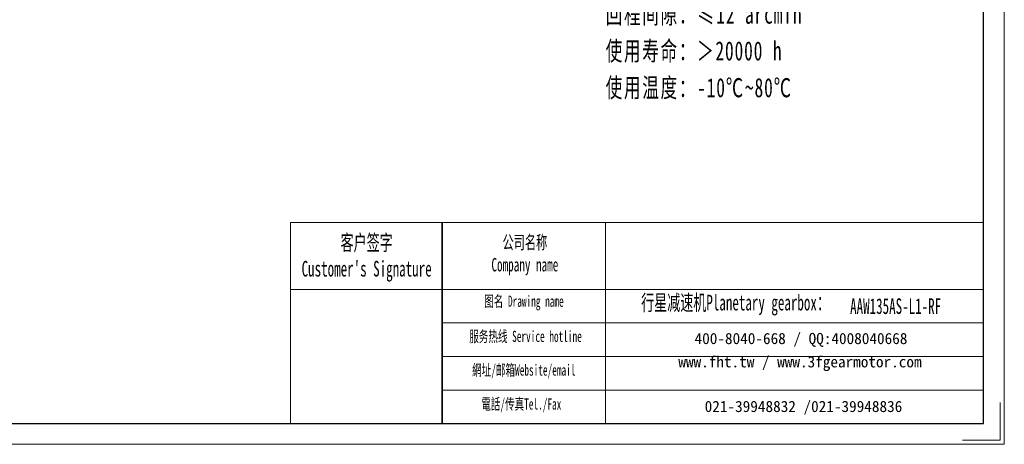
# Model space of a CAD drawing. Header units: millimetres. Extents: x 966 to 1957, y -249 to 451.
# Tile 3 of 5: x 1402 to 1957, y -249 to -10. Entities that reach past the tile are written whole.
import ezdxf

# ---------------------------------------------------------------- set-up
doc = ezdxf.new("R2010")
doc.units = ezdxf.units.MM
doc.layers.get('0').update_dxf_attribs({"lineweight": 35})
for name, color, linetype, lineweight in [('7标注层', 4, 'Continuous', 18), ('SLD-0', 7, 'Continuous', 18), ('图框_外框线', 7, 'Continuous', 18), ('尺寸线层', 3, 'Continuous', 18)]:
    doc.layers.add(name, color=color, linetype=linetype, lineweight=lineweight)
doc.styles.add('SLDTEXTSTYLE4', font='txt', dxfattribs={"width": 0.611111})
doc.styles.add('标准', font='txt', dxfattribs={"width": 0.667})

msp = doc.modelspace()

# ---------------------------------------------------------------- linework, layer by layer
msp.add_line((1639.9854, -124.1751), (1639.9854, -237.3701))
at = {"layer": '7标注层', "color": 0}
msp.add_line((1554.5975, -124.1751), (1554.5975, -237.3507), dxfattribs=at)
at = {"layer": '图框_外框线'}
for p, q in [((1554.5975, -124.1751), (1639.9854, -124.1751)), ((1639.9854, -124.1751), (1639.9854, -237.3507)), ((1639.9854, -124.1751), (1944.845, -124.1751)), ((1731.9852, -124.1751), (1731.9852, -237.3507)), ((1554.5975, -161.9419), (1639.9854, -161.9419)), ((1639.9854, -161.9419), (1944.845, -161.9419)), ((1639.9854, -180.8253), (1944.845, -180.8253)), ((1639.9854, -199.7087), (1944.845, -199.7087)), ((1639.9854, -218.5921), (1944.845, -218.5921))]:
    msp.add_line(p, q, dxfattribs=at)
at = {"layer": '图框_外框线', "color": 3}
msp.add_lwpolyline([(966.3507, -249.1398), (1956.6341, -249.1398), (1956.6341, 451.132), (966.3507, 451.132)], close=True, dxfattribs=at)
at = {"layer": '图框_外框线', "color": 3, "lineweight": 25}
msp.add_lwpolyline([(1025.2961, -237.3507), (1944.845, -237.3507), (1944.845, 439.343), (1025.2961, 439.343)], close=True, dxfattribs=at)
at = {"layer": '图框_外框线', "color": 3}
msp.add_lwpolyline([(1954.2763, -225.5616), (1954.2763, -246.782), (1933.0559, -246.782)], dxfattribs=at)

# ---------------------------------------------------------------- texts
at = {"layer": 'SLD-0', "color": 1, "attachment_point": 2, "style": 'SLDTEXTSTYLE4'}
for s, insert, char_height, width in [("{\\fSimSun|b1|i0|c134|p2;客户签字\\PCustomer's Signature}", (1597.4386, -131.1621), 8.812256, 109.625367), ('{\\fSimSun|b1|i0|c134|p2;公司名称\\PCompany name}', (1686.5688, -131.6299), 7.553362, 97.792453), ('{\\fSimSun|b1|i0|c134|p2;图名 Drawing name}', (1686.0525, -165.4228), 6.294468, 80.497967), ('{\\fSimSun|b1|i0|c134|p2;  \\H1.1667x;行星减速机Planetary gearbox\\fSimSun|b0|i0|c134|p2;：}', (1802.095, -164.9372), 7.553362, 118.796557), ('{\\fSimSun|b1|i0|c134|p2;AAW135AS-L1-RF}', (1895.4135, -166.9427), 8.812256, 64.131013), ('{\\fSimSun|b1|i0|c134|p2;服务热线 Service hotline}', (1686.9451, -185.2156), 6.294468, 89.682469), ('{\\fSimSun|b1|i0|c134|p2;網址/邮箱Website/email}', (1685.965, -204.1798), 6.294468, 93.351009), ('{\\fSimSun|b1|i0|c134|p2;電話/传真Tel./Fax}', (1684.5548, -223.2919), 6.294468, 94.473748)]:
    msp.add_mtext(s, dxfattribs=dict(at, insert=insert, char_height=char_height, width=width))
at = {"layer": 'SLD-0', "color": 1, "char_height": 6.294468, "attachment_point": 2}
for s, insert, width in [('{\\fSimSun|b1|i0|c134|p2;400-8040-668 / QQ:4008040668}', (1842.1061, -186.4183), 183.266019), ('{\\fSimSun|b1|i0|c134|p2;www.fht.tw / www.3fgearmotor.com }', (1841.5258, -199.5288), 183.472325), ('{\\fSimSun|b1|i0|c134|p2;021-39948832 /021-39948836 }', (1843.5099, -224.6682), 140.095)]:
    msp.add_mtext(s, dxfattribs=dict(at, insert=insert, width=width))
at = {"layer": '尺寸线层', "insert": (1732.0897, 143.5243), "char_height": 6.3, "width": 160.883274, "attachment_point": 1, "line_spacing_factor": 1.15057, "style": '标准'}
msp.add_mtext('\\T1.1;{\\H1.71429x;性能参数：\\P减速比：1:50\\P额定输出力矩：450 N.m\\P最大加速力矩：2.5倍额定扭矩\\P额定输入转速：3000 rpm\\P容许径向力：9800 N\\P容许轴向力：9800 N\\P回程间隙：≤12 arcmin\\P使用寿命：＞20000 h\\P使用温度：-10℃~80℃\\P}', dxfattribs=at)

doc.saveas('drawing.dxf')
